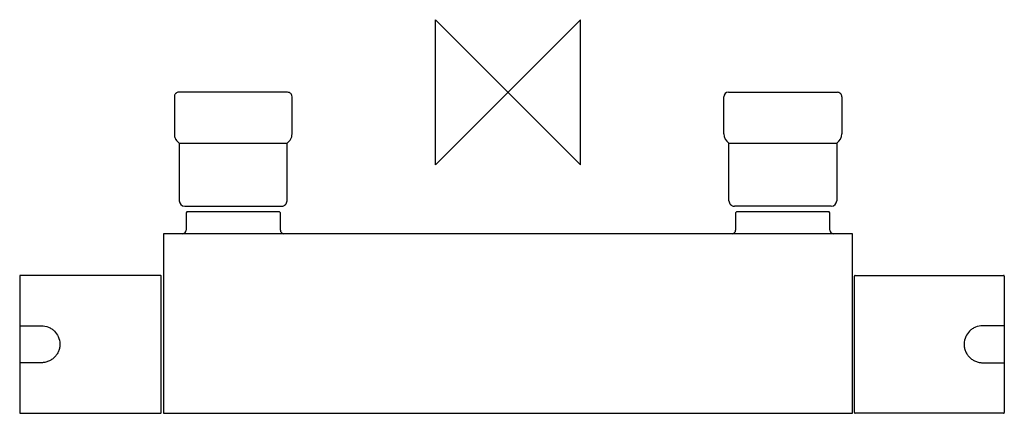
# Model space of a CAD drawing. Header units: millimetres. Extents: x -135 to 137, y -89 to 20.
import ezdxf

# ---------------------------------------------------------------- set-up
doc = ezdxf.new("R2010")
doc.units = ezdxf.units.MM
doc.header["$MEASUREMENT"] = 0
doc.layers.add('ORIGIN', color=6, linetype='Continuous')
doc.layers.add('PLANNING', color=1, linetype='Continuous')

# ---------------------------------------------------------------- blocks, each defined once
blk = doc.blocks.new('707060_T')
at = {"layer": 'ORIGIN'}
for p, q in [((20, 20), (-20, -20)), ((-20, -20), (-20, 20)), ((-20, 20), (20, -20)), ((20, -20), (20, 20))]:
    blk.add_line(p, q, dxfattribs=at)
at = {"layer": 'PLANNING'}
for p, q in [((-91.97, -1.25), (-91.97, -11.46)), ((-60.75, 0), (-90.75, 0)), ((-59.53, -11.46), (-59.53, -1.25)), ((59.5, -11.46), (59.5, -1.25)), ((92, -1.25), (92, -11.46)), ((-90.6, -14), (-90.6, -29.9)), ((-90.6, -14), (-60.9, -14)), ((-60.9, -29.9), (-60.9, -14)), ((60.9, -29.9), (60.9, -14)), ((60.97, -14), (90.6, -14)), ((90.6, -14), (90.6, -29.9)), ((-89.1, -31.4), (-62.4, -31.4)), ((89.1, -31.4), (62.4, -31.4)), ((-88.55, -33), (-88.75, -33.2)), ((-88.75, -33.2), (-88.75, -38)), ((-62.95, -33), (-88.55, -33)), ((-62.75, -33.2), (-62.95, -33)), ((-62.75, -38), (-62.75, -33.2)), ((62.95, -33), (62.75, -33.2)), ((62.75, -33.2), (62.75, -38)), ((88.55, -33), (62.95, -33)), ((88.75, -33.2), (88.55, -33)), ((88.75, -38), (88.75, -33.2)), ((95, -39), (-95, -39)), ((-95, -39), (-95, -88.5)), ((95, -88.5), (95, -39)), ((-134.6, -50.7), (-134.6, -64.24)), ((-95.8, -50.5), (-134.4, -50.5)), ((-95.6, -88.3), (-95.6, -50.7)), ((95.5, -88.3), (95.5, -50.7)), ((136.8, -50.7), (136.8, -64.24)), ((-134.4, -64.35), (-128.6, -64.35)), ((136.6, -64.35), (130.8, -64.35)), ((-134.6, -74.66), (-134.6, -88.3)), ((-128.6, -74.55), (-134.4, -74.55)), ((130.8, -74.55), (136.6, -74.55)), ((136.8, -74.66), (136.8, -88.3)), ((-134.4, -88.5), (-95.8, -88.5)), ((-95, -88.5), (95, -88.5))]:
    blk.add_line(p, q, dxfattribs=at)
for points in [[(60.75, 0), (90.75, 0)], [(-134.6, -64.24), (-134.6, -74.66)], [(136.8, -64.24), (136.8, -74.66)]]:
    blk.add_lwpolyline(points, dxfattribs=at)
for centre, radius, start, end in [((90.75, -1.25), 1.25, 360, 90.0107), ((-90.74, -1.28), 1.28, 90.4575, 131.8587), ((-60.76, -1.27), 1.27, 45.194, 89.5593), ((60.75, -1.25), 1.25, 90, 179.9942), ((-89, -11.46), 3, 210.8425, 237.7691), ((-62.5, -11.46), 3, 302.2311, 331.8535), ((62.5, -11.46), 3, 180, 237.769), ((89, -11.46), 3, 302.231, 360), ((-89.1, -29.9), 1.5, 180.0073, 270), ((-62.4, -29.9), 1.5, 269.9927, 0), ((62.4, -29.9), 1.5, 180, 270.0003), ((89.1, -29.9), 1.5, 270, 359.9997), ((-89.75, -38), 1, 272.5551, 0), ((-61.75, -38), 1, 180, 267.3558), ((61.75, -38), 1, 272.5551, 0), ((89.75, -38), 1, 180, 267.3558), ((-134.4, -50.7), 0.2, 90.0074, 180), ((-95.8, -50.7), 0.2, 359.9906, 90), ((95.7, -50.7), 0.2, 90, 180.0094), ((136.6, -50.7), 0.2, 0, 89.9926), ((-134.4, -88.3), 0.2, 180.0002, 270), ((-95.8, -88.3), 0.2, 269.9998, 0), ((95.7, -88.3), 0.2, 180, 270.0002), ((136.6, -88.3), 0.2, 270, 359.9998)]:
    blk.add_arc(centre, radius, start, end, dxfattribs=at)
for points, knots in [([(-91.59, -0.33), (-91.61, -0.34), (-91.7, -0.43), (-91.84, -0.62), (-91.95, -0.92), (-91.97, -1.14), (-91.97, -1.25)], [30.923072, 30.923072, 30.923072, 30.923072, 31.005132, 31.308274, 31.608521, 31.953096, 31.953096, 31.953096, 31.953096]), ([(-59.53, -1.25), (-59.53, -0.97), (-59.61, -0.75), (-59.74, -0.51), (-59.8, -0.43), (-59.86, -0.37)], [120.2818999, 120.2818999, 120.2818999, 120.2818999, 120.4068999, 120.4068999, 120.4940385, 120.4940385, 120.4940385, 120.4940385]), ([(-91.97, -11.46), (-91.97, -11.64), (-91.95, -11.98), (-91.84, -12.46), (-91.69, -12.79), (-91.6, -12.96), (-91.58, -13)], [42.16538, 42.16538, 42.16538, 42.16538, 42.696129, 43.190067, 43.643426, 43.773372, 43.773372, 43.773372, 43.773372]), ([(-59.85, -12.88), (-59.77, -12.72), (-59.69, -12.53), (-59.57, -12.06), (-59.53, -11.77), (-59.53, -11.46)], [109.9459047, 109.9459047, 109.9459047, 109.9459047, 110.0071154, 110.0071154, 110.0696154, 110.0696154, 110.0696154, 110.0696154]), ([(-128.6, -64.35), (-127.95, -64.35), (-126.95, -64.55), (-125.77, -65.18), (-124.76, -66), (-123.81, -67.4), (-123.48, -68.92), (-123.54, -69.96), (-123.64, -70.62), (-123.88, -71.4), (-124.35, -72.31), (-124.99, -73.09), (-125.77, -73.72), (-126.65, -74.2), (-127.61, -74.49), (-128.27, -74.55), (-128.6, -74.55)], [-21.953541, -21.953541, -21.953541, -21.953541, -20.002572, -18.951938, -17.978407, -16.111597, -13.969152, -13.396309, -12.985934, -11.968203, -10.955611, -9.949496, -8.947574, -7.969686, -6.94534, -5.969928, -5.969928, -5.969928, -5.969928]), ([(130.8, -64.35), (130.15, -64.35), (129.15, -64.55), (127.97, -65.18), (126.96, -66), (126.01, -67.4), (125.68, -68.92), (125.74, -69.96), (125.84, -70.62), (126.08, -71.4), (126.55, -72.31), (127.19, -73.09), (127.97, -73.72), (128.85, -74.2), (129.81, -74.49), (130.47, -74.55), (130.8, -74.55)], [-21.953541, -21.953541, -21.953541, -21.953541, -20.002572, -18.951938, -17.978407, -16.111597, -13.969152, -13.396309, -12.985934, -11.968203, -10.955611, -9.949496, -8.947574, -7.969686, -6.94534, -5.969928, -5.969928, -5.969928, -5.969928])]:
    blk.add_open_spline(points, degree=3, knots=knots, dxfattribs=at)
for points, degree in [([(95.7, -50.5), (116.15, -50.5), (136.6, -50.5)], 2), ([(-134.6, -64.24), (-134.6, -64.34), (-134.51, -64.35), (-134.4, -64.35)], 3), ([(136.8, -64.24), (136.8, -64.34), (136.71, -64.35), (136.6, -64.35)], 3), ([(-134.4, -74.55), (-134.51, -74.55), (-134.6, -74.57), (-134.6, -74.66)], 3), ([(136.6, -74.55), (136.71, -74.55), (136.8, -74.57), (136.8, -74.66)], 3), ([(136.6, -88.5), (116.15, -88.5), (95.7, -88.5)], 2)]:
    blk.add_open_spline(points, degree=degree, dxfattribs=at)

msp = doc.modelspace()

# ---------------------------------------------------------------- block references
msp.add_blockref('707060_T', (0, 0))

doc.saveas('drawing.dxf')
